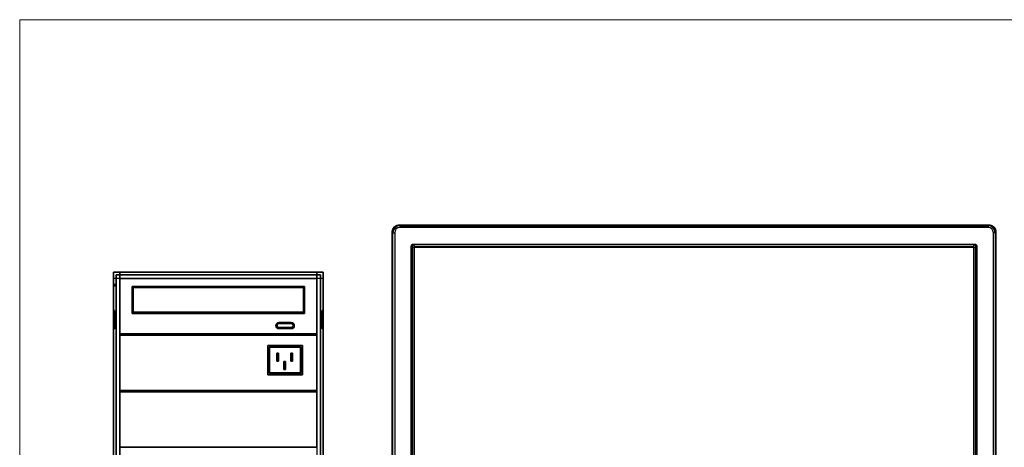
# Model space of a CAD drawing. Header units: centimetres. Extents: x 74448 to 96987, y -37016 to -10817.
# Tile 35 of 174: x 79542 to 80080, y -34609 to -34376. Entities that reach past the tile are written whole.
import ezdxf

# ---------------------------------------------------------------- set-up
doc = ezdxf.new("R2010")
doc.units = ezdxf.units.CM
doc.header["$LTSCALE"] = 0.02
doc.linetypes.add('ACAD_ISO02W100', pattern=[15, 12, -3])
doc.layers.get('0').update_dxf_attribs({"color": 8, "lineweight": 13})
for name, color, linetype, lineweight in [('CCTV', 7, 'Continuous', 25), ('ei30', 8, 'Continuous', 13), ('linia', 7, 'Continuous', 5)]:
    doc.layers.add(name, color=color, linetype=linetype, lineweight=lineweight)
doc.styles.get("Standard").update_dxf_attribs({"font": 'arial.ttf', "height": 12})

# ---------------------------------------------------------------- blocks, each defined once
blk = doc.blocks.new('AAT_LCD')
at = {"linetype": 'Continuous'}
for p, q in [((21.5, 1410.5, -1912.3), (1832.5, 1410.5, -1912.3)), ((21.6, 1410.5, -1912.3), (23.9, 1408.1, -1912.3)), ((21.6, 1410.5, -1912.3), (1832.4, 1410.5, -1912.3)), ((23.9, 1408.1, -1912.3), (1830.1, 1408.1, -1912.3)), ((23.9, 1408.1, -1912.3), (23.9, 1402.7, -1912.3)), ((1830.1, 1402.7, -1912.3), (23.9, 1402.7, -1912.3)), ((1830.1, 1408.1, -1912.3), (1832.4, 1410.5, -1912.3)), ((1830.1, 1408.1, -1912.3), (1830.1, 1402.7, -1912.3)), ((1832.4, 1410.5, -1912.3), (1832.5, 1410.5, -1912.3)), ((1832.4, 1410.5, -1912.3), (1832.5, 1410.5, -1912.3)), ((1832.4, 1410.5, -1912.3), (1832.5, 1410.5, -1912.3)), ((0, 294.4, -1912.3), (0, 1388.9, -1912.3)), ((0, 1388.9, -1912.3), (0, 1388.9, -1912.3)), ((0, 1388.9, -1912.3), (0, 1388.9, -1912.3)), ((0, 1388.9, -1912.3), (0, 1388.9, -1912.3)), ((2.3, 1386.6, -1912.3), (0, 1388.9, -1912.3)), ((0, 294.4, -1912.3), (0, 1388.9, -1912.3)), ((2.3, 296.8, -1912.3), (2.3, 1386.6, -1912.3)), ((2.3, 1386.6, -1912.3), (7.7, 1386.6, -1912.3)), ((7.7, 1386.6, -1912.3), (7.7, 296.8, -1912.3)), ((1846.3, 296.8, -1912.3), (1846.3, 1386.6, -1912.3)), ((1851.7, 1386.6, -1912.3), (1846.3, 1386.6, -1912.3)), ((1854, 1388.9, -1912.3), (1851.7, 1386.6, -1912.3)), ((1851.7, 1386.6, -1912.3), (1851.7, 296.8, -1912.3)), ((1854, 1388.9, -1912.3), (1854, 294.4, -1912.3)), ((1854, 1388.9, -1912.3), (1854, 294.4, -1912.3)), ((58.8, 372, -1912.3), (58.8, 1345.5, -1912.3)), ((61.3, 1345.5, -1912.3), (58.8, 1345.5, -1912.3)), ((61.3, 1345.5, -1912.3), (61.3, 372, -1912.3)), ((64.9, 1349.1, -1912.3), (64.9, 1351.7, -1912.3)), ((64.9, 1351.7, -1912.3), (1789.1, 1351.7, -1912.3)), ((1789.1, 1349.1, -1912.3), (64.9, 1349.1, -1912.3)), ((64.9, 1349.1, -1912.3), (70.5, 1343.5, -1912.3)), ((66.9, 1339.9, -1912.3), (66.9, 377.6, -1912.3)), ((68, 1342.4, -1912.3), (1786, 1342.4, -1912.3)), ((68, 375.1, -1912.3), (68, 1342.4, -1912.3)), ((1786, 1342.4, -1912.3), (68, 1342.4, -1912.3)), ((68, 1342.4, -1912.3), (68, 375.1, -1912.3)), ((1783.5, 1343.5, -1912.3), (70.5, 1343.5, -1912.3)), ((1786, 1342.4, -1912.3), (1786, 375.1, -1912.3)), ((1786, 375.1, -1912.3), (1786, 1342.4, -1912.3)), ((1787.1, 377.6, -1912.3), (1787.1, 1339.9, -1912.3)), ((1789.1, 1349.1, -1912.3), (1789.1, 1351.7, -1912.3)), ((1792.7, 372, -1912.3), (1792.7, 1345.5, -1912.3)), ((1795.2, 1345.5, -1912.3), (1792.7, 1345.5, -1912.3)), ((1795.2, 1345.5, -1912.3), (1795.2, 372, -1912.3))]:
    blk.add_line(p, q, dxfattribs=at)
at = {"linetype": 'Continuous', "extrusion": (0, 0, -1)}
for centre, major_axis in [((21.6, 1388.8, -1912.3), (-15.3, 15.3)), ((1832.4, 1388.8, -1912.3), (15.3, 15.3))]:
    blk.add_ellipse(centre, major_axis=major_axis, ratio=0.99628, start_param=5.499651, end_param=7.06672, dxfattribs=at)
at = {"linetype": 'Continuous'}
for centre, major_axis, ratio in [((24, 1386.5, -1912.3), (-15.3, 15.3), 0.998133), ((24, 1386.5, -1912.3), (-11.5, 11.5), 0.99628), ((1830, 1386.5, -1912.3), (15.3, 15.3), 0.998133), ((1830, 1386.5, -1912.3), (11.5, 11.5), 0.99628)]:
    blk.add_ellipse(centre, major_axis=major_axis, ratio=ratio, start_param=5.499651, end_param=7.06672, dxfattribs=at)
for points, knots in [([(0, 1388.9, -1912.3), (0, 1389.8, -1912.3), (0.1, 1391.4, -1912.3), (0.6, 1394.4, -1912.3), (1.7, 1397.8, -1912.3), (3.7, 1401.3, -1912.3), (6.2, 1404.2, -1912.3), (9.2, 1406.7, -1912.3), (12.7, 1408.7, -1912.3), (16.1, 1409.9, -1912.3), (19.1, 1410.4, -1912.3), (20.7, 1410.4, -1912.3), (21.5, 1410.5, -1912.3)], [0, 0, 0, 0, 0.071635, 0.143056, 0.270194, 0.387468, 0.5, 0.612532, 0.729806, 0.856944, 0.928361, 1, 1, 1, 1]), ([(1832.5, 1410.5, -1912.3), (1833.3, 1410.4, -1912.3), (1834.9, 1410.4, -1912.3), (1837.9, 1409.9, -1912.3), (1841.3, 1408.7, -1912.3), (1844.8, 1406.7, -1912.3), (1847.8, 1404.2, -1912.3), (1850.3, 1401.3, -1912.3), (1852.3, 1397.8, -1912.3), (1853.4, 1394.4, -1912.3), (1853.9, 1391.4, -1912.3), (1854, 1389.8, -1912.3), (1854, 1388.9, -1912.3)], [0, 0, 0, 0, 0.071637, 0.143056, 0.270194, 0.387468, 0.5, 0.612532, 0.729806, 0.856944, 0.928362, 1, 1, 1, 1]), ([(58.8, 1345.5, -1912.3), (58.8, 1346.2, -1912.3), (58.9, 1346.9, -1912.3), (59.3, 1348.3, -1912.3), (59.7, 1348.9, -1912.3), (60.5, 1350, -1912.3), (61.1, 1350.4, -1912.3), (62.2, 1351.1, -1912.3), (62.8, 1351.4, -1912.3), (63.9, 1351.6, -1912.3), (64.4, 1351.7, -1912.3), (64.9, 1351.7, -1912.3)], [0, 0, 0, 0, 0.219306, 0.219306, 0.4394, 0.4394, 0.649042, 0.649042, 0.854869, 0.854869, 1, 1, 1, 1]), ([(64.9, 1349.1, -1912.3), (64.9, 1349.1, -1912.3), (64.9, 1349.1, -1912.3), (64.6, 1349.2, -1912.3), (64.3, 1349.2, -1912.3), (63.6, 1349.1, -1912.3), (63.2, 1349, -1912.3), (62.6, 1348.6, -1912.3), (62.3, 1348.4, -1912.3), (62, 1348.1, -1912.3), (62, 1348.1, -1912.3), (61.7, 1347.7, -1912.3), (61.5, 1347.4, -1912.3), (61.4, 1347, -1912.3), (61.4, 1346.9, -1912.3), (61.2, 1346.4, -1912.3), (61.2, 1345.9, -1912.3), (61.3, 1345.5, -1912.3), (61.3, 1345.5, -1912.3), (61.3, 1345.5, -1912.3)], [0, 0, 0, 0, 0.000036, 0.000036, 0.148742, 0.148742, 0.354503, 0.354503, 0.514305, 0.514305, 0.559382, 0.559382, 0.739793, 0.739793, 0.776324, 0.776324, 0.999964, 0.999964, 1, 1, 1, 1]), ([(1789.1, 1351.7, -1912.3), (1789.8, 1351.7, -1912.3), (1790.5, 1351.5, -1912.3), (1791.9, 1351.1, -1912.3), (1792.5, 1350.7, -1912.3), (1793.6, 1349.9, -1912.3), (1794, 1349.3, -1912.3), (1794.7, 1348.2, -1912.3), (1795, 1347.6, -1912.3), (1795.2, 1346.5, -1912.3), (1795.2, 1346, -1912.3), (1795.2, 1345.5, -1912.3)], [0, 0, 0, 0, 0.219306, 0.219306, 0.4394, 0.4394, 0.649042, 0.649042, 0.854869, 0.854869, 1, 1, 1, 1]), ([(1792.7, 1345.5, -1912.3), (1792.7, 1345.5, -1912.3), (1792.7, 1345.5, -1912.3), (1792.8, 1345.8, -1912.3), (1792.8, 1346.1, -1912.3), (1792.7, 1346.8, -1912.3), (1792.6, 1347.2, -1912.3), (1792.2, 1347.9, -1912.3), (1792, 1348.1, -1912.3), (1791.7, 1348.4, -1912.3), (1791.7, 1348.5, -1912.3), (1791.3, 1348.7, -1912.3), (1791, 1348.9, -1912.3), (1790.6, 1349, -1912.3), (1790.5, 1349.1, -1912.3), (1790, 1349.2, -1912.3), (1789.5, 1349.2, -1912.3), (1789.1, 1349.1, -1912.3), (1789.1, 1349.1, -1912.3), (1789.1, 1349.1, -1912.3)], [0, 0, 0, 0, 0.000036, 0.000036, 0.148742, 0.148742, 0.354503, 0.354503, 0.514305, 0.514305, 0.559382, 0.559382, 0.739793, 0.739793, 0.776324, 0.776324, 0.999964, 0.999964, 1, 1, 1, 1])]:
    blk.add_open_spline(points, degree=3, knots=knots, dxfattribs=at)
for points in [[(61.3, 1345.5, -1912.3), (66.9, 1339.9, -1912.3)], [(1789.1, 1349.1, -1912.3), (1783.5, 1343.5, -1912.3)], [(1787.1, 1339.9, -1912.3), (1792.7, 1345.5, -1912.3)]]:
    blk.add_open_spline(points, degree=1, dxfattribs=at)
for points in [[(66.9, 1339.9, -1912.3), (66.9, 1343.5, -1912.3), (70.5, 1343.5, -1912.3)], [(1783.5, 1343.5, -1912.3), (1787.1, 1343.5, -1912.3), (1787.1, 1339.9, -1912.3)]]:
    blk.add_rational_spline(points, [1.07401701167, 0.759444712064, 1.07401701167], degree=2, dxfattribs=at)
blk = doc.blocks.new('AAT_KLIENT_PC')
at = {"extrusion": (0, 1, 0)}
for p, q in [((0, 1980, 1845), (0, 2025, 1845)), ((0, 2025, 1845), (765, 2025, 1845)), ((0, 2025, 1845), (765, 2025, 1845)), ((0, 1980, 1845), (0, 2025, 1845)), ((22.5, 2025, 1980.7), (0, 2025, 1980.7)), ((0, 2025, 1845), (0, 2025, 1980.7)), ((0, 0, 1845), (0, 2025, 1845)), ((22.5, 2025, 1980.7), (0, 2025, 1980.7)), ((0, 2025, 1845), (22.5, 2025, 1845)), ((0, 2025, 1845), (0, 2025, 1980.7)), ((0, 0, 1845), (0, 2025, 1845)), ((0, 2025, 1845), (22.5, 2025, 1845)), ((0, 2025), (0, 1980)), ((0, 2025), (765, 2025)), ((0, 2025), (0, 1980)), ((0, 2025), (765, 2025)), ((0, 2025), (0, 2025, 1845)), ((0, 2025), (0, 2025, 1845)), ((756, 2016, 1845), (9, 2016, 1845)), ((9, 2016, 1845), (9, 1980, 1845)), ((9, 2016, 1845), (9, 1980, 1845)), ((756, 2016, 1845), (9, 2016, 1845)), ((9, 2016), (756, 2016)), ((9, 1980), (9, 2016)), ((9, 2016), (756, 2016)), ((9, 1980), (9, 2016)), ((9, 2016, 9), (9, 2016)), ((9, 2016, 9), (756, 2016, 9)), ((756, 2016), (9, 2016)), ((9, 9, 9), (9, 2016, 9)), ((9, 2016, 9), (9, 2016)), ((9, 2016), (9, 9)), ((9, 2016), (9, 2016, 1845)), ((9, 2016), (9, 2016, 1845)), ((22.5, 2025, 1845), (22.5, 2025, 1980.7)), ((22.5, 2025, 1845), (22.5, 0, 1845)), ((22.5, 2025, 1845), (22.5, 2025, 1980.7)), ((22.5, 2025, 1845), (22.5, 0, 1845)), ((742.5, 2025, 1980.7), (22.5, 2025, 1980.7)), ((742.5, 2025, 1980.7), (22.5, 2025, 1980.7)), ((22.5, 2025, 1845), (742.5, 2025, 1845)), ((22.5, 2025, 1980.7), (22.5, 2025, 1845)), ((22.5, 2025, 1980.7), (22.5, 2025, 1845)), ((22.5, 2025, 1845), (22.5, 2002.5, 1845)), ((22.5, 2025, 1845), (22.5, 2002.5, 1845)), ((22.5, 2025, 1845), (742.5, 2025, 1845)), ((765, 2025, 1980.7), (742.5, 2025, 1980.7)), ((765, 2025, 1980.7), (742.5, 2025, 1980.7)), ((742.5, 2025, 1845), (765, 2025, 1845)), ((742.5, 2025, 1980.7), (742.5, 2025, 1845)), ((742.5, 2025, 1980.7), (742.5, 2025, 1845)), ((742.5, 2025, 1845), (765, 2025, 1845)), ((742.5, 2025, 1845), (742.5, 0, 1845)), ((742.5, 2025, 1845), (742.5, 0, 1845)), ((742.5, 2002.5, 1845), (742.5, 2025, 1845)), ((742.5, 2025, 1845), (742.5, 2025, 1980.7)), ((742.5, 2025, 1845), (742.5, 2025, 1980.7)), ((742.5, 2002.5, 1845), (742.5, 2025, 1845)), ((756, 9, 1845), (756, 2016, 1845)), ((756, 9, 1845), (756, 2016, 1845)), ((756, 9), (756, 2016)), ((756, 9), (756, 2016)), ((756, 2016, 9), (756, 9, 9)), ((756, 9), (756, 2016)), ((756, 2016, 9), (756, 2016)), ((756, 2016, 9), (756, 2016)), ((756, 2016), (756, 2016, 1845)), ((756, 2016), (756, 2016, 1845)), ((765, 2025, 1845), (765, 2025, 1980.7)), ((765, 2025, 1845), (765, 2025, 1980.7)), ((765, 2025, 1845), (765, 0, 1845)), ((765, 2025, 1845), (765, 0, 1845)), ((765, 2025, 1845), (765, 0, 1845)), ((765, 2025, 1845), (765, 0, 1845)), ((765, 2025), (765, 0)), ((765, 2025), (765, 0)), ((765, 2025), (765, 2025, 1845)), ((765, 2025), (765, 2025, 1845)), ((0, 2003.2, 2003.1), (22.5, 2003.2, 2003.1)), ((0, 2003.2, 2003.1), (0, 1269, 2025)), ((0, 2003.2, 2003.1), (22.5, 2003.2, 2003.1)), ((0, 2003.2, 2003.1), (0, 1269, 2025)), ((9, 1980, 1845), (0, 1980, 1845)), ((9, 1980, 1845), (0, 1980, 1845)), ((0, 1980), (9, 1980)), ((0, 1980), (9, 1980)), ((0, 1980), (0, 1980, 1845)), ((0, 1980), (0, 1980, 1845)), ((9, 1980), (9, 1980, 1845)), ((9, 1980), (9, 1980, 1845)), ((22.5, 1269, 2025), (22.5, 2003.2, 2003.1)), ((22.5, 1269, 2025), (22.5, 2003.2, 2003.1)), ((22.5, 2003.2, 2003.1), (742.5, 2003.2, 2003.1)), ((22.5, 2003.2, 2003.1), (742.5, 2003.2, 2003.1)), ((22.5, 2003.2, 2003.1), (22.5, 2002.5, 2003.2)), ((22.5, 2003.2, 2003.1), (22.5, 2002.5, 2003.2)), ((22.5, 2002.5, 1957.5), (742.5, 2002.5, 1957.5)), ((22.5, 1800, 1957.5), (22.5, 2002.5, 1957.5)), ((22.5, 2002.5, 1935), (22.5, 1800, 1935)), ((742.5, 2002.5, 1935), (22.5, 2002.5, 1935)), ((22.5, 2002.5, 1957.5), (22.5, 2002.5, 1935)), ((22.5, 2002.5, 1957.5), (742.5, 2002.5, 1957.5)), ((742.5, 2002.5, 1935), (22.5, 2002.5, 1935)), ((22.5, 1800, 1957.5), (22.5, 2002.5, 1957.5)), ((22.5, 2002.5, 1957.5), (22.5, 2002.5, 1935)), ((22.5, 2002.5, 1935), (22.5, 1800, 1935)), ((22.5, 2002.5, 2003.2), (742.5, 2002.5, 2003.2)), ((22.5, 2002.5, 2003.2), (742.5, 2002.5, 2003.2)), ((22.5, 2002.5, 1845), (22.5, 2002.5, 2003.2)), ((742.5, 2002.5, 1845), (22.5, 2002.5, 1845)), ((22.5, 2002.5, 1845), (22.5, 2002.5, 2003.2)), ((742.5, 2002.5, 1845), (22.5, 2002.5, 1845)), ((742.5, 2003.2, 2003.1), (765, 2003.2, 2003.1)), ((742.5, 2003.2, 2003.1), (765, 2003.2, 2003.1)), ((742.5, 2003.2, 2003.1), (742.5, 1269, 2025)), ((742.5, 2003.2, 2003.1), (742.5, 1269, 2025)), ((742.5, 2002.5, 2003.2), (742.5, 2003.2, 2003.1)), ((742.5, 2002.5, 2003.2), (742.5, 2003.2, 2003.1)), ((742.5, 2002.5, 1957.5), (742.5, 1800, 1957.5)), ((742.5, 1800, 1935), (742.5, 2002.5, 1935)), ((742.5, 2002.5, 1957.5), (742.5, 2002.5, 1935)), ((742.5, 2002.5, 1957.5), (742.5, 2002.5, 1935)), ((742.5, 2002.5, 1957.5), (742.5, 1800, 1957.5)), ((742.5, 1800, 1935), (742.5, 2002.5, 1935)), ((742.5, 2002.5, 1845), (742.5, 2002.5, 2003.2)), ((742.5, 2002.5, 1845), (742.5, 2002.5, 2003.2)), ((765, 1269, 2025), (765, 2003.2, 2003.1)), ((765, 1269, 2025), (765, 2003.2, 2003.1)), ((0, 49.5, 1845), (0, 1975.5, 1845)), ((0, 1975.5, 1845), (9, 1975.5, 1845)), ((0, 49.5, 1845), (0, 1975.5, 1845)), ((0, 1975.5, 1845), (9, 1975.5, 1845)), ((0, 1975.5), (0, 49.5)), ((0, 1975.5), (0, 49.5)), ((9, 1975.5), (0, 1975.5)), ((9, 1975.5), (0, 1975.5)), ((0, 1975.5, 1845), (0, 1975.5)), ((0, 1975.5, 1845), (0, 1975.5)), ((9, 1975.5, 1845), (9, 49.5, 1845)), ((9, 1975.5, 1845), (9, 49.5, 1845)), ((9, 49.5), (9, 1975.5)), ((9, 49.5), (9, 1975.5)), ((9, 1975.5, 1845), (9, 1975.5)), ((9, 1975.5, 1845), (9, 1975.5)), ((67.5, 1973.2, 1957.5), (67.5, 1973.2, 1935)), ((697.5, 1973.2, 1935), (67.5, 1973.2, 1935)), ((67.5, 1973.2, 1957.5), (697.5, 1973.2, 1957.5)), ((67.5, 1973.2, 1935), (67.5, 1874.2, 1935)), ((67.5, 1973.2, 1957.5), (67.5, 1973.2, 1935)), ((67.5, 1874.2, 1957.5), (67.5, 1973.2, 1957.5)), ((67.5, 1973.2, 1957.5), (697.5, 1973.2, 1957.5)), ((67.5, 1874.2, 1957.5), (67.5, 1973.2, 1957.5)), ((697.5, 1973.2, 1935), (67.5, 1973.2, 1935)), ((67.5, 1973.2, 1935), (67.5, 1874.2, 1935)), ((72, 1968.8, 1966.5), (72, 1878.7, 1966.5)), ((693, 1968.8, 1966.5), (72, 1968.8, 1966.5)), ((72, 1878.7, 1944), (72, 1968.8, 1944)), ((72, 1968.8, 1944), (693, 1968.8, 1944)), ((72, 1968.8, 1944), (693, 1968.8, 1944)), ((72, 1968.8, 1966.5), (72, 1968.8, 1944)), ((693, 1968.8, 1966.5), (72, 1968.8, 1966.5)), ((72, 1968.8, 1966.5), (72, 1968.8, 1944)), ((72, 1878.7, 1944), (72, 1968.8, 1944)), ((72, 1968.8, 1966.5), (72, 1878.7, 1966.5)), ((693, 1878.7, 1966.5), (693, 1968.8, 1966.5)), ((693, 1968.8, 1944), (693, 1878.7, 1944)), ((693, 1968.8, 1966.5), (693, 1968.8, 1944)), ((693, 1968.8, 1944), (693, 1878.7, 1944)), ((693, 1968.8, 1966.5), (693, 1968.8, 1944)), ((693, 1878.7, 1966.5), (693, 1968.8, 1966.5)), ((697.5, 1973.2, 1957.5), (697.5, 1973.2, 1935)), ((697.5, 1973.2, 1957.5), (697.5, 1973.2, 1935)), ((697.5, 1874.2, 1935), (697.5, 1973.2, 1935)), ((697.5, 1973.2, 1957.5), (697.5, 1874.2, 1957.5)), ((697.5, 1973.2, 1957.5), (697.5, 1874.2, 1957.5)), ((697.5, 1874.2, 1935), (697.5, 1973.2, 1935)), ((0, 1885.5, 123.7), (3.2, 1885.5, 123.7)), ((3.2, 1885.5, 1721.2), (0, 1885.5, 1721.2)), ((0, 1885.5, 123.7), (0, 1885.5, 1721.2)), ((0, 1885.5, 123.7), (3.2, 1885.5, 123.7)), ((3.2, 1885.5, 1721.2), (0, 1885.5, 1721.2)), ((0, 1885.5, 123.7), (0, 1885.5, 1721.2)), ((3.2, 1885.5, 1721.2), (3.2, 1885.5, 123.7)), ((3.2, 1885.5, 1721.2), (3.2, 1885.5, 123.7)), ((67.5, 1874.2, 1957.5), (67.5, 1874.2, 1935)), ((67.5, 1874.2, 1935), (697.5, 1874.2, 1935)), ((67.5, 1874.2, 1957.5), (67.5, 1874.2, 1935)), ((697.5, 1874.2, 1957.5), (67.5, 1874.2, 1957.5)), ((697.5, 1874.2, 1957.5), (67.5, 1874.2, 1957.5)), ((67.5, 1874.2, 1935), (697.5, 1874.2, 1935)), ((72, 1878.7, 1966.5), (693, 1878.7, 1966.5)), ((693, 1878.7, 1944), (72, 1878.7, 1944)), ((72, 1878.7, 1966.5), (72, 1878.7, 1944)), ((693, 1878.7, 1944), (72, 1878.7, 1944)), ((72, 1878.7, 1966.5), (693, 1878.7, 1966.5)), ((72, 1878.7, 1966.5), (72, 1878.7, 1944)), ((620, 1874.2, 114), (506.9, 1874.2, 114)), ((620, 1874.2), (506.9, 1874.2)), ((506.9, 1874.2, 114), (506.9, 1874.2)), ((620, 1874.2, 114), (620, 1874.2)), ((693, 1878.7, 1966.5), (693, 1878.7, 1944)), ((693, 1878.7, 1966.5), (693, 1878.7, 1944)), ((697.5, 1874.2, 1957.5), (697.5, 1874.2, 1935)), ((697.5, 1874.2, 1957.5), (697.5, 1874.2, 1935)), ((761.8, 1885.5, 123.7), (765, 1885.5, 123.7)), ((765, 1885.5, 1721.2), (761.8, 1885.5, 1721.2)), ((761.8, 1885.5, 1721.2), (761.8, 1885.5, 123.7)), ((761.8, 1885.5, 1721.2), (761.8, 1885.5, 123.7)), ((761.8, 1885.5, 123.7), (765, 1885.5, 123.7)), ((765, 1885.5, 1721.2), (761.8, 1885.5, 1721.2)), ((765, 1885.5, 1721.2), (765, 1885.5, 123.7)), ((765, 1885.5, 1721.2), (765, 1885.5, 123.7)), ((603.6, 1841.8, 1957.5), (603.6, 1841.8, 1935)), ((603.6, 1841.8, 1957.5), (648.6, 1841.8, 1957.5)), ((603.6, 1841.8, 1957.5), (603.6, 1841.8, 1935)), ((648.6, 1841.8, 1935), (603.6, 1841.8, 1935)), ((603.6, 1841.8, 1957.5), (648.6, 1841.8, 1957.5)), ((648.6, 1841.8, 1935), (603.6, 1841.8, 1935)), ((603.6, 1837.3, 1966.5), (648.6, 1837.3, 1966.5)), ((648.6, 1837.3, 1944), (603.6, 1837.3, 1944)), ((603.6, 1837.3, 1966.5), (603.6, 1837.3, 1944)), ((648.6, 1837.3, 1944), (603.6, 1837.3, 1944)), ((603.6, 1837.3, 1966.5), (603.6, 1837.3, 1944)), ((603.6, 1837.3, 1966.5), (648.6, 1837.3, 1966.5)), ((648.6, 1841.8, 1935), (648.6, 1841.8, 1957.5)), ((648.6, 1841.8, 1935), (648.6, 1841.8, 1957.5)), ((648.6, 1837.3, 1944), (648.6, 1837.3, 1966.5)), ((648.6, 1837.3, 1944), (648.6, 1837.3, 1966.5)), ((3.2, 1818, 123.7), (0, 1818, 123.7)), ((3.2, 1818, 123.7), (0, 1818, 123.7)), ((0, 1818, 1721.2), (0, 1818, 123.7)), ((0, 1818, 1721.2), (3.2, 1818, 1721.2)), ((0, 1818, 1721.2), (3.2, 1818, 1721.2)), ((0, 1818, 1721.2), (0, 1818, 123.7)), ((3.2, 1818, 123.7), (3.2, 1818, 1721.2)), ((3.2, 1818, 123.7), (3.2, 1818, 1721.2)), ((742.5, 1800, 1957.5), (22.5, 1800, 1957.5)), ((22.5, 1800, 1935), (742.5, 1800, 1935)), ((22.5, 1800, 1957.5), (22.5, 1800, 1935)), ((742.5, 1800, 1957.5), (22.5, 1800, 1957.5)), ((22.5, 1800, 1957.5), (22.5, 1800, 1935)), ((22.5, 1800, 1935), (742.5, 1800, 1935)), ((648.6, 1823.8, 1966.5), (603.6, 1823.8, 1966.5)), ((603.6, 1823.8, 1944), (648.6, 1823.8, 1944)), ((603.6, 1823.8, 1944), (603.6, 1823.8, 1966.5)), ((648.6, 1823.8, 1966.5), (603.6, 1823.8, 1966.5)), ((603.6, 1823.8, 1944), (603.6, 1823.8, 1966.5)), ((603.6, 1823.8, 1944), (648.6, 1823.8, 1944)), ((603.6, 1819.3, 1935), (603.6, 1819.3, 1957.5)), ((603.6, 1819.3, 1935), (648.6, 1819.3, 1935)), ((603.6, 1819.3, 1935), (603.6, 1819.3, 1957.5)), ((648.6, 1819.3, 1957.5), (603.6, 1819.3, 1957.5)), ((648.6, 1819.3, 1957.5), (603.6, 1819.3, 1957.5)), ((603.6, 1819.3, 1935), (648.6, 1819.3, 1935)), ((648.6, 1823.8, 1966.5), (648.6, 1823.8, 1944)), ((648.6, 1823.8, 1966.5), (648.6, 1823.8, 1944)), ((648.6, 1819.3, 1957.5), (648.6, 1819.3, 1935)), ((648.6, 1819.3, 1957.5), (648.6, 1819.3, 1935)), ((742.5, 1800, 1957.5), (742.5, 1800, 1935)), ((742.5, 1800, 1957.5), (742.5, 1800, 1935)), ((761.8, 1818, 123.7), (761.8, 1818, 1721.2)), ((765, 1818, 123.7), (761.8, 1818, 123.7)), ((765, 1818, 123.7), (761.8, 1818, 123.7)), ((761.8, 1818, 123.7), (761.8, 1818, 1721.2)), ((761.8, 1818, 1721.2), (765, 1818, 1721.2)), ((761.8, 1818, 1721.2), (765, 1818, 1721.2)), ((765, 1818, 123.7), (765, 1818, 1721.2)), ((765, 1818, 123.7), (765, 1818, 1721.2)), ((22.5, 1795.5, 1957.5), (742.5, 1795.5, 1957.5)), ((22.5, 1593, 1957.5), (22.5, 1795.5, 1957.5)), ((22.5, 1795.5, 1935), (22.5, 1593, 1935)), ((742.5, 1795.5, 1935), (22.5, 1795.5, 1935)), ((22.5, 1795.5, 1957.5), (22.5, 1795.5, 1935)), ((22.5, 1795.5, 1957.5), (742.5, 1795.5, 1957.5)), ((742.5, 1795.5, 1935), (22.5, 1795.5, 1935)), ((22.5, 1593, 1957.5), (22.5, 1795.5, 1957.5)), ((22.5, 1795.5, 1957.5), (22.5, 1795.5, 1935)), ((22.5, 1795.5, 1935), (22.5, 1593, 1935)), ((742.5, 1795.5, 1957.5), (742.5, 1593, 1957.5)), ((742.5, 1593, 1935), (742.5, 1795.5, 1935)), ((742.5, 1795.5, 1957.5), (742.5, 1795.5, 1935)), ((742.5, 1795.5, 1957.5), (742.5, 1795.5, 1935)), ((742.5, 1795.5, 1957.5), (742.5, 1593, 1957.5)), ((742.5, 1593, 1935), (742.5, 1795.5, 1935)), ((563.3, 1757), (563.3, 1650.7)), ((689.6, 1757), (563.3, 1757)), ((563.3, 1757), (563.3, 1650.7)), ((563.3, 1757, -11), (563.3, 1757)), ((563.3, 1650.7, -11), (563.3, 1757, -11)), ((563.3, 1650.7, -11), (563.3, 1757, -11)), ((563.3, 1757, -11), (689.6, 1757, -11)), ((563.3, 1757, -11), (563.3, 1650.7, -11)), ((563.3, 1757, -2), (563.3, 1757, -11)), ((563.3, 1650.7, -2), (563.3, 1757, -2)), ((568.3, 1752, 151.4), (568.3, 1656.3, 151.4)), ((685, 1752, 151.4), (568.3, 1752, 151.4)), ((568.3, 1752, 151.4), (568.3, 1656.3, 151.4)), ((568.3, 1752), (568.3, 1656.3)), ((685, 1752), (568.3, 1752)), ((568.3, 1752), (568.3, 1656.3)), ((568.3, 1752), (568.3, 1752, 151.4)), ((570, 1750.2, 103), (570, 1658.5, 103)), ((683.2, 1750.2, 103), (570, 1750.2, 103)), ((570, 1750.2, 103), (570, 1658.5, 103)), ((683.2, 1750.2, -11), (570, 1750.2, -11)), ((570, 1750.2, -11), (570, 1658.5, -11)), ((570, 1750.2, -11), (570, 1658.5, -11)), ((570, 1750.2, 103), (570, 1750.2, -11)), ((596.3, 1729, 105), (596.3, 1700.7, 105)), ((596.3, 1729, 105), (596.3, 1700.7, 105)), ((602.4, 1729, 105), (596.3, 1729, 105)), ((602.4, 1729, 105), (596.3, 1729, 105)), ((596.3, 1711, -10.7), (596.3, 1729, 20.8)), ((596.3, 1729, 20.8), (602.4, 1729, 20.8)), ((596.3, 1711, -10.7), (596.3, 1729, 20.8)), ((596.3, 1729, 20.8), (602.4, 1729, 20.8)), ((596.3, 1729, 20.8), (596.3, 1729, 105)), ((596.3, 1729, 20.8), (596.3, 1729, 105)), ((602.4, 1700.7, 105), (602.4, 1729, 105)), ((602.4, 1700.7, 105), (602.4, 1729, 105)), ((602.4, 1729, 20.8), (602.4, 1711, -10.7)), ((602.4, 1729, 20.8), (602.4, 1711, -10.7)), ((602.4, 1729, 20.8), (602.4, 1729, 105)), ((602.4, 1729, 20.8), (602.4, 1729, 105)), ((647.2, 1729, 105), (647.2, 1700.7, 105)), ((647.2, 1729, 105), (647.2, 1700.7, 105)), ((653.2, 1729, 105), (647.2, 1729, 105)), ((653.2, 1729, 105), (647.2, 1729, 105)), ((647.2, 1711, -10.7), (647.2, 1729, 20.8)), ((647.2, 1729, 20.8), (653.2, 1729, 20.8)), ((647.2, 1711, -10.7), (647.2, 1729, 20.8)), ((647.2, 1729, 20.8), (653.2, 1729, 20.8)), ((647.2, 1729, 20.8), (647.2, 1729, 105)), ((647.2, 1729, 20.8), (647.2, 1729, 105)), ((653.2, 1700.7, 105), (653.2, 1729, 105)), ((653.2, 1700.7, 105), (653.2, 1729, 105)), ((653.2, 1729, 20.8), (653.2, 1711, -10.7)), ((653.2, 1729, 20.8), (653.2, 1711, -10.7)), ((653.2, 1729, 20.8), (653.2, 1729, 105)), ((653.2, 1729, 20.8), (653.2, 1729, 105)), ((683.2, 1658.5, 103), (683.2, 1750.2, 103)), ((683.2, 1658.5, 103), (683.2, 1750.2, 103)), ((683.2, 1658.5, -11), (683.2, 1750.2, -11)), ((683.2, 1658.5, -11), (683.2, 1750.2, -11)), ((683.2, 1750.2, 103), (683.2, 1750.2, -11)), ((685, 1656.3, 151.4), (685, 1752, 151.4)), ((685, 1656.3, 151.4), (685, 1752, 151.4)), ((685, 1656.3), (685, 1752)), ((685, 1656.3), (685, 1752)), ((685, 1752, 151.4), (685, 1752)), ((689.6, 1650.7), (689.6, 1757)), ((689.6, 1757, -11), (689.6, 1757)), ((689.6, 1650.7), (689.6, 1757)), ((689.6, 1757, -11), (689.6, 1650.7, -11)), ((689.6, 1757, -11), (689.6, 1650.7, -11)), ((689.6, 1650.7, -11), (689.6, 1757, -11)), ((689.6, 1757, -2), (689.6, 1650.7, -2)), ((689.6, 1757, -2), (689.6, 1757, -11)), ((602.4, 1711, -10.7), (596.3, 1711, -10.7)), ((596.3, 1700.7, -10.7), (596.3, 1711, -10.7)), ((602.4, 1711, -10.7), (596.3, 1711, -10.7)), ((596.3, 1700.7, -10.7), (596.3, 1711, -10.7)), ((596.3, 1700.7, 105), (602.4, 1700.7, 105)), ((596.3, 1700.7, 105), (602.4, 1700.7, 105)), ((602.4, 1700.7, -10.7), (596.3, 1700.7, -10.7)), ((602.4, 1700.7, -10.7), (596.3, 1700.7, -10.7)), ((596.3, 1700.7, -10.7), (596.3, 1700.7, 105)), ((596.3, 1700.7, -10.7), (596.3, 1700.7, 105)), ((602.4, 1711, -10.7), (602.4, 1700.7, -10.7)), ((602.4, 1711, -10.7), (602.4, 1700.7, -10.7)), ((602.4, 1700.7, -10.7), (602.4, 1700.7, 105)), ((602.4, 1700.7, -10.7), (602.4, 1700.7, 105)), ((621.4, 1698.6, 105), (621.4, 1670.4, 105)), ((621.4, 1698.6, 105), (621.4, 1670.4, 105)), ((627.4, 1698.6, 105), (621.4, 1698.6, 105)), ((621.4, 1680.6, -10.7), (621.4, 1698.6, 20.8)), ((621.4, 1698.6, 20.8), (627.4, 1698.6, 20.8)), ((621.4, 1680.6, -10.7), (621.4, 1698.6, 20.8)), ((621.4, 1698.6, 20.8), (621.4, 1698.6, 105)), ((627.4, 1670.4, 105), (627.4, 1698.6, 105)), ((627.4, 1670.4, 105), (627.4, 1698.6, 105)), ((627.4, 1698.6, 20.8), (627.4, 1680.6, -10.7)), ((627.4, 1698.6, 20.8), (627.4, 1680.6, -10.7)), ((627.4, 1698.6, 20.8), (627.4, 1698.6, 105)), ((653.2, 1711, -10.7), (647.2, 1711, -10.7)), ((647.2, 1700.7, -10.7), (647.2, 1711, -10.7)), ((653.2, 1711, -10.7), (647.2, 1711, -10.7)), ((647.2, 1700.7, -10.7), (647.2, 1711, -10.7)), ((647.2, 1700.7, 105), (653.2, 1700.7, 105)), ((647.2, 1700.7, 105), (653.2, 1700.7, 105)), ((653.2, 1700.7, -10.7), (647.2, 1700.7, -10.7)), ((653.2, 1700.7, -10.7), (647.2, 1700.7, -10.7)), ((647.2, 1700.7, -10.7), (647.2, 1700.7, 105)), ((647.2, 1700.7, -10.7), (647.2, 1700.7, 105)), ((653.2, 1711, -10.7), (653.2, 1700.7, -10.7)), ((653.2, 1711, -10.7), (653.2, 1700.7, -10.7)), ((653.2, 1700.7, -10.7), (653.2, 1700.7, 105)), ((653.2, 1700.7, -10.7), (653.2, 1700.7, 105)), ((568.3, 1656.3, 151.4), (685, 1656.3, 151.4)), ((568.3, 1656.3, 151.4), (685, 1656.3, 151.4)), ((568.3, 1656.3), (685, 1656.3)), ((568.3, 1656.3), (685, 1656.3)), ((568.3, 1656.3, 151.4), (568.3, 1656.3)), ((568.3, 1656.3, 151.4), (568.3, 1656.3)), ((570, 1658.5, 103), (683.2, 1658.5, 103)), ((570, 1658.5, 103), (683.2, 1658.5, 103)), ((570, 1658.5, -11), (683.2, 1658.5, -11)), ((570, 1658.5, -11), (683.2, 1658.5, -11)), ((570, 1658.5, 103), (570, 1658.5, -11)), ((570, 1658.5, 103), (570, 1658.5, -11)), ((627.4, 1680.6, -10.7), (621.4, 1680.6, -10.7)), ((621.4, 1670.4, -10.7), (621.4, 1680.6, -10.7)), ((627.4, 1680.6, -10.7), (621.4, 1680.6, -10.7)), ((621.4, 1670.4, -10.7), (621.4, 1680.6, -10.7)), ((621.4, 1670.4, 105), (627.4, 1670.4, 105)), ((621.4, 1670.4, 105), (627.4, 1670.4, 105)), ((627.4, 1670.4, -10.7), (621.4, 1670.4, -10.7)), ((627.4, 1670.4, -10.7), (621.4, 1670.4, -10.7)), ((621.4, 1670.4, -10.7), (621.4, 1670.4, 105)), ((621.4, 1670.4, -10.7), (621.4, 1670.4, 105)), ((627.4, 1680.6, -10.7), (627.4, 1670.4, -10.7)), ((627.4, 1680.6, -10.7), (627.4, 1670.4, -10.7)), ((627.4, 1670.4, -10.7), (627.4, 1670.4, 105)), ((627.4, 1670.4, -10.7), (627.4, 1670.4, 105)), ((683.2, 1658.5, 103), (683.2, 1658.5, -11)), ((683.2, 1658.5, 103), (683.2, 1658.5, -11)), ((685, 1656.3), (685, 1656.3, 151.4)), ((685, 1656.3), (685, 1656.3, 151.4)), ((563.3, 1650.7), (689.6, 1650.7)), ((563.3, 1650.7), (689.6, 1650.7)), ((563.3, 1650.7, -11), (563.3, 1650.7)), ((689.6, 1650.7, -11), (563.3, 1650.7, -11)), ((563.3, 1650.7, -11), (563.3, 1650.7)), ((689.6, 1650.7, -11), (563.3, 1650.7, -11)), ((563.3, 1650.7, -11), (689.6, 1650.7, -11)), ((563.3, 1650.7, -2), (563.3, 1650.7, -11)), ((689.6, 1650.7, -2), (563.3, 1650.7, -2)), ((563.3, 1650.7, -2), (563.3, 1650.7, -11)), ((689.6, 1650.7, -11), (689.6, 1650.7)), ((689.6, 1650.7, -11), (689.6, 1650.7)), ((689.6, 1650.7, -2), (689.6, 1650.7, -11)), ((689.6, 1650.7, -2), (689.6, 1650.7, -11)), ((742.5, 1593, 1957.5), (22.5, 1593, 1957.5)), ((22.5, 1593, 1935), (742.5, 1593, 1935)), ((22.5, 1593, 1957.5), (22.5, 1593, 1935)), ((742.5, 1593, 1957.5), (22.5, 1593, 1957.5)), ((22.5, 1593, 1957.5), (22.5, 1593, 1935)), ((22.5, 1593, 1935), (742.5, 1593, 1935)), ((22.5, 1588.5, 1957.5), (742.5, 1588.5, 1957.5)), ((22.5, 1386, 1957.5), (22.5, 1588.5, 1957.5)), ((22.5, 1588.5, 1935), (22.5, 1386, 1935)), ((742.5, 1588.5, 1935), (22.5, 1588.5, 1935)), ((22.5, 1588.5, 1957.5), (22.5, 1588.5, 1935)), ((22.5, 1588.5, 1957.5), (742.5, 1588.5, 1957.5)), ((742.5, 1588.5, 1935), (22.5, 1588.5, 1935)), ((22.5, 1386, 1957.5), (22.5, 1588.5, 1957.5)), ((22.5, 1588.5, 1957.5), (22.5, 1588.5, 1935)), ((22.5, 1588.5, 1935), (22.5, 1386, 1935)), ((742.5, 1593, 1957.5), (742.5, 1593, 1935)), ((742.5, 1593, 1957.5), (742.5, 1593, 1935)), ((742.5, 1588.5, 1957.5), (742.5, 1386, 1957.5)), ((742.5, 1386, 1935), (742.5, 1588.5, 1935)), ((742.5, 1588.5, 1957.5), (742.5, 1588.5, 1935)), ((742.5, 1588.5, 1957.5), (742.5, 1588.5, 1935)), ((742.5, 1588.5, 1957.5), (742.5, 1386, 1957.5)), ((742.5, 1386, 1935), (742.5, 1588.5, 1935)), ((742.5, 1386, 1957.5), (22.5, 1386, 1957.5)), ((22.5, 1386, 1935), (742.5, 1386, 1935)), ((22.5, 1386, 1957.5), (22.5, 1386, 1935)), ((742.5, 1386, 1957.5), (22.5, 1386, 1957.5)), ((22.5, 1386, 1957.5), (22.5, 1386, 1935)), ((22.5, 1386, 1935), (742.5, 1386, 1935)), ((742.5, 1386, 1957.5), (742.5, 1386, 1935)), ((742.5, 1386, 1957.5), (742.5, 1386, 1935))]:
    blk.add_line(p, q, dxfattribs=at)
blk.add_line((0, 1980), (0, 54))
at = {"extrusion": (1, 0, 0)}
for centre, radius, start, end in [((2002.5, 1980.7), 22.5, 0, 88.2953), ((2002.5, 1980.7), 22.5, 0, 88.2953), ((2002.5, 1980.7, 22.5), 22.5, 0, 88.2953), ((2002.5, 1980.7, 22.5), 22.5, 0, 88.2953), ((2002.5, 1980.7, 742.5), 22.5, 0, 88.2953), ((2002.5, 1980.7, 742.5), 22.5, 0, 88.2953), ((1851.7, 123.7), 33.7, 180, 0), ((1851.7, 1721.2), 33.7, 0, 180), ((1851.7, 1721.2), 33.7, 0, 180), ((1851.7, 123.7), 33.7, 180, 0), ((1851.7, 123.7, 761.8), 33.7, 180, 0), ((1851.7, 1721.2, 761.8), 33.7, 0, 180), ((1851.7, 123.7, 761.8), 33.7, 180, 0), ((1851.7, 1721.2, 761.8), 33.7, 0, 180)]:
    blk.add_arc(centre, radius, start, end, dxfattribs=at)
at = {"extrusion": (-1, 0, 0)}
for centre, radius, start, end in [((-2002.5, 1980.7, -22.5), 22.5, 91.7047, 180), ((-2002.5, 1980.7, -22.5), 22.5, 91.7047, 180), ((-2002.5, 1980.7, -742.5), 22.5, 91.7047, 180), ((-2002.5, 1980.7, -742.5), 22.5, 91.7047, 180), ((-2002.5, 1980.7, -765), 22.5, 91.7047, 180), ((-2002.5, 1980.7, -765), 22.5, 91.7047, 180), ((-1851.7, 123.7, -3.2), 33.7, 180, 0), ((-1851.7, 123.7, -3.2), 33.7, 180, 0), ((-1851.7, 1721.2, -3.2), 33.7, 0, 180), ((-1851.7, 1721.2, -3.2), 33.7, 0, 180), ((-1851.7, 123.7, -765), 33.7, 180, 0), ((-1851.7, 1721.2, -765), 33.7, 0, 180), ((-1851.7, 123.7, -765), 33.7, 180, 0), ((-1851.7, 1721.2, -765), 33.7, 0, 180)]:
    blk.add_arc(centre, radius, start, end, dxfattribs=at)
for centre, radius, start, end in [((603.6, 1830.5, 1935), 11.2, 90, 270), ((603.6, 1830.5, 1935), 11.2, 90, 270), ((603.6, 1830.5, 1944), 6.75, 90, 270), ((603.6, 1830.5, 1944), 6.75, 90, 270), ((648.6, 1830.5, 1935), 11.2, 270, 90), ((648.6, 1830.5, 1935), 11.2, 270, 90), ((648.6, 1830.5, 1944), 6.75, 270, 90), ((648.6, 1830.5, 1944), 6.75, 270, 90)]:
    blk.add_arc(centre, radius, start, end)
at = {"extrusion": (0, 0, -1)}
for centre, radius, start, end in [((-603.6, 1830.5, -1957.5), 11.2, 270, 90), ((-603.6, 1830.5, -1957.5), 11.2, 270, 90), ((-603.6, 1830.5, -1966.5), 6.75, 270, 90), ((-603.6, 1830.5, -1966.5), 6.75, 270, 90), ((-648.6, 1830.5, -1957.5), 11.2, 90, 270), ((-648.6, 1830.5, -1957.5), 11.2, 90, 270), ((-648.6, 1830.5, -1966.5), 6.75, 90, 270), ((-648.6, 1830.5, -1966.5), 6.75, 90, 270)]:
    blk.add_arc(centre, radius, start, end, dxfattribs=at)

msp = doc.modelspace()

# ---------------------------------------------------------------- linework, layer by layer
at = {"layer": 'linia', "linetype": 'ACAD_ISO02W100'}
msp.add_lwpolyline([(81018.25, -34376.37), (79542.45, -34376.37), (79542.45, -35192.22), (81018.25, -35192.22)], close=True, dxfattribs=at)

# ---------------------------------------------------------------- block references
at = {"layer": 'CCTV'}
for name, p, xscale, yscale, zscale in [('AAT_LCD', (79745.65, -34738.83, 339.73), 0.1776549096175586, 0.1776549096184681, 0.1776549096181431), ('AAT_KLIENT_PC', (79593.68, -34816.5, 122.52), 0.1493649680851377, 0.1493649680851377, 0.1493649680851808)]:
    msp.add_blockref(name, p, dxfattribs=dict(at, xscale=xscale, yscale=yscale, zscale=zscale))

# ---------------------------------------------------------------- texts
at = {"layer": 'ei30', "char_height": 16, "width": 260.9629, "attachment_point": 1}
for insert in [(76180.95, -34523.51), (76459.38, -34528.62)]:
    msp.add_mtext('\\pi217.64;EI15', dxfattribs=dict(at, insert=insert))

doc.saveas('drawing.dxf')
